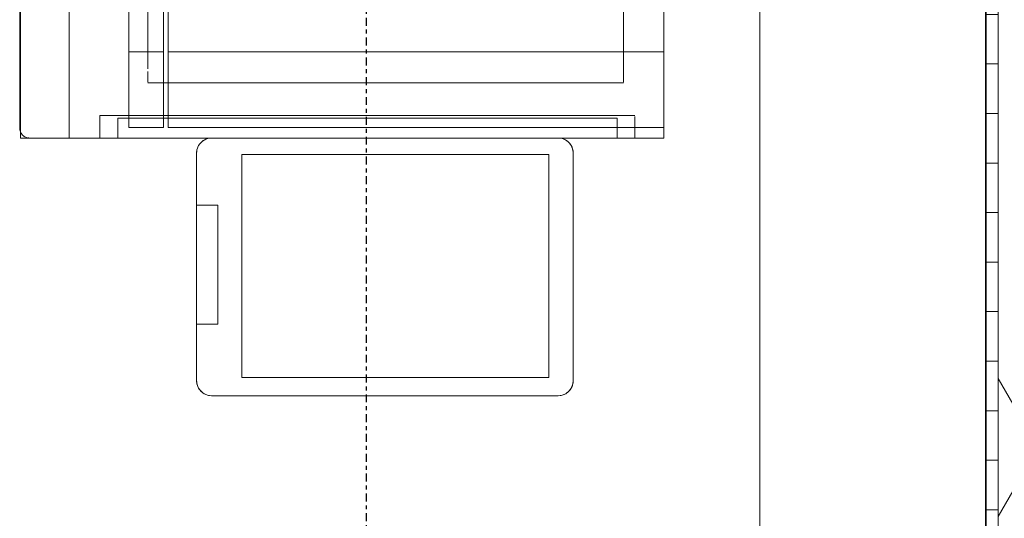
# Model space of a CAD drawing. Header units: millimetres. Extents: x -80560 to 110805, y -11020 to 52719.
# Tile 129 of 184: x 66945 to 67939, y 40886 to 41389. Entities that reach past the tile are written whole.
import ezdxf

# ---------------------------------------------------------------- set-up
doc = ezdxf.new("R2010")
doc.units = ezdxf.units.MM
doc.linetypes.add('CENTER2', pattern=[20, 8, -4, 4, -4])
for name, color, linetype, lineweight in [('A-ANNO-DIMS', 211, 'Continuous', 9), ('A-ANNO-DIMS-100', 211, 'Continuous', 9), ('A-WALL', 113, 'Continuous', 35), ('A-WALL-PATT', 111, 'Continuous', 35), ('I-FURN', 30, 'Continuous', 18), ('I-WALL', 2, 'Continuous', 18), ('S-GRID', 1, 'Continuous', 9)]:
    doc.layers.add(name, color=color, linetype=linetype, lineweight=lineweight)
doc.styles.add('Arial_5', font='arial.ttf', dxfattribs={"width": 0.7, "height": 180})
doc.dimstyles.new('n3o_1_8_1', dxfattribs={"dimscale": 304.8, "dimtxt": 183.646692, "dimasz": 0.492126, "dimexe": 0.246063, "dimexo": 0.0625, "dimgap": 0.032808, "dimtad": 1, "dimdec": 0, "dimdsep": 46, "dimtxsty": 'Arial_5', "dimblk1": 'OBLIQUE', "dimblk2": 'OBLIQUE', "dimsah": 1, "dimcen": 0.09, "dimdle": 0.246063, "dimazin": 0, "dimtfac": 1, "dimtdec": 4, "dimtix": 1, "dimtmove": 2, "dimatfit": 3, "dimfxl": 0.246063, "dimfxlon": 1, "dimtvp": 1, "dimtolj": 1, "dimtzin": 0, "dimarcsym": 2})

# ---------------------------------------------------------------- blocks, each defined once
blk = doc.blocks.new('82_kopieerapparaat_Sharp - std-V178-DO_01 eerste verdieping')
at = {"layer": 'I-FURN'}
for p, q in [((318.74, 300), (-315, 300)), ((318.74, 300), (-315, 300)), ((318.74, 300), (-315, 300)), ((318.74, 300), (-315, 300)), ((-315, 300), (318.74, 300)), ((-231.88, 300), (243.12, 300)), ((243.12, 300), (260.21, 300)), ((243.12, -200), (243.12, 300)), ((260.21, 300), (273.8, 300)), ((273.8, 300), (304.25, 300)), ((304.25, 300), (319.25, 300)), ((319.25, -200), (319.25, 300)), ((319.25, -200), (319.25, 300)), ((330, 300), (319.25, 300)), ((330, 300), (319.25, 300)), ((330, 300), (319.25, 300)), ((319.25, 300), (330, 300)), ((330, -348.64), (330, 300)), ((330, 300), (330, -334.15)), ((330, -300), (330, 300)), ((330, 300), (330, 270.72)), ((307.33, 270.72), (307.33, -200)), ((307.33, 240.72), (307.33, 270.72)), ((308.13, 270.72), (311.54, 270.72)), ((311.75, 270.72), (314.67, 270.72)), ((314.85, 270.72), (317.1, 270.72)), ((317.24, 270.72), (318.65, 270.72)), ((319.22, 270.72), (330, 270.72)), ((330, -269.28), (330, 270.72)), ((330, 270.72), (330, 253.1)), ((330, 269.7), (330, 253.01)), ((261.84, 259.42), (-247.02, 259.42)), ((-247.02, 259.42), (261.84, 259.42)), ((264.17, 259.42), (261.98, 259.42)), ((261.98, 259.42), (264.17, 259.42)), ((267, 259.42), (264.36, 259.42)), ((264.36, 259.42), (267, 259.42)), ((270.17, 259.42), (267.23, 259.42)), ((267.23, 259.42), (270.17, 259.42)), ((273.53, 259.42), (270.43, 259.42)), ((270.43, 259.42), (273.53, 259.42)), ((274.17, -200), (274.17, 259.42)), ((274.17, 259.42), (274.17, -200)), ((310, 253.01), (310, 233.01)), ((310, -200), (310, 253.01)), ((311.41, 253.01), (310, 253.01)), ((314.56, 253.01), (311.75, 253.01)), ((317.01, 253.01), (314.85, 253.01)), ((318.6, 253.01), (317.24, 253.01)), ((330, 253.01), (319.2, 253.01)), ((330, 253.1), (330, 240.72)), ((330, 253.01), (330, -250.99)), ((330, 233.01), (330, 253.01)), ((330, 253.01), (330, 193.6)), ((307.33, -200), (307.33, 240.72)), ((330, 240.72), (330, -239.28)), ((310, 233.01), (310, -200)), ((330, -230.99), (330, 233.01)), ((575, 208.6), (345, 208.6)), ((345, 208.6), (575, 208.6)), ((575, 208.6), (345, 208.6)), ((345, 208.6), (575, 208.6)), ((330, 193.6), (330, -156.4)), ((330, -156.4), (330, 193.6)), ((330, 193.6), (330, -156.4)), ((330, -156.4), (330, 193.6)), ((330, 193.6), (330, -156.4)), ((590, -156.4), (590, 193.6)), ((590, 193.6), (590, -156.4)), ((590, -156.4), (590, 193.6)), ((590, 193.6), (590, -156.4)), ((346.61, -125.83), (346.61, 184.17)), ((346.61, 184.17), (571.61, 184.17)), ((571.61, 184.17), (346.61, 184.17)), ((346.61, 184.17), (346.61, -125.83)), ((571.61, 184.17), (571.61, -125.83)), ((571.61, -125.83), (571.61, 184.17)), ((571.61, -125.83), (346.61, -125.83)), ((346.61, -125.83), (571.61, -125.83)), ((330, -156.47), (330, -250.99)), ((517.69, -150), (397.69, -150)), ((397.69, -150), (517.69, -150)), ((397.69, -156.4), (397.69, -150)), ((397.69, -156.4), (397.69, -150)), ((397.69, -171.4), (397.69, -156.47)), ((397.69, -171.4), (397.69, -156.47)), ((517.69, -150), (517.69, -156.4)), ((517.69, -156.4), (517.69, -150)), ((517.69, -156.47), (517.69, -171.4)), ((517.69, -171.4), (517.69, -156.47)), ((345, -171.4), (575, -171.4)), ((575, -171.4), (345, -171.4)), ((345, -171.4), (575, -171.4)), ((397.69, -171.4), (345, -171.4)), ((517.69, -171.4), (397.69, -171.4)), ((397.69, -171.4), (517.69, -171.4)), ((517.69, -171.4), (397.69, -171.4)), ((575, -171.4), (517.69, -171.4)), ((-315, -200), (318.74, -200)), ((243.12, -200), (-231.88, -200)), ((-231.88, -205), (243.12, -205)), ((319.25, -205), (40, -205)), ((260.21, -200), (243.12, -200)), ((243.12, -205), (260.21, -205)), ((243.12, -205), (243.12, -240)), ((273.8, -200), (260.21, -200)), ((260.21, -205), (273.8, -205)), ((304.25, -200), (273.8, -200)), ((273.8, -205), (319.25, -205)), ((274.17, -205), (274.17, -200)), ((274.17, -200), (274.17, -205)), ((274.17, -220.58), (274.17, -205)), ((274.17, -205), (274.17, -220.58)), ((319.25, -200), (304.25, -200)), ((307.33, -200), (307.33, -205)), ((307.33, -205), (307.33, -200)), ((307.33, -205), (307.33, -240)), ((307.33, -239.28), (307.33, -205)), ((310, -200), (310, -205)), ((310, -205), (310, -200)), ((310, -205), (310, -230.99)), ((310, -240), (310, -205)), ((319.25, -205), (319.25, -240)), ((319.25, -205), (319.25, -240)), ((-247.02, -220.58), (260.21, -220.58)), ((260.21, -220.58), (-247.02, -220.58)), ((263.04, -220.58), (273.8, -220.58)), ((273.8, -220.58), (263.04, -220.58)), ((310, -230.99), (310, -240.05)), ((330, -250.99), (330, -230.99)), ((243.12, -240), (-231.88, -240)), ((40, -240), (319.25, -240)), ((260.21, -240), (243.12, -240)), ((273.8, -240), (260.21, -240)), ((319.25, -240), (273.8, -240)), ((307.33, -240), (307.33, -269.28)), ((307.33, -269.28), (307.33, -240.01)), ((310, -250.99), (310, -240)), ((310, -240.99), (310, -250.99)), ((330, -239.28), (330, -251.09)), ((310, -250.99), (330, -250.99)), ((330, -250.99), (330, -268.26)), ((330, -251.09), (330, -269.28)), ((330, -269.28), (307.33, -269.28)), ((330, -269.28), (330, -300)), ((330, -300), (196.17, -300)), ((196.17, -300), (330, -300)), ((196.17, -300), (330, -300)), ((330, -300), (196.17, -300)), ((330, -340), (330, -300)), ((330, -300), (330, -340)), ((330, -334.15), (330, -349.15)), ((-330, -349.15), (330, -349.15)), ((-330, -349.15), (330, -349.15)), ((195, -350), (320, -350)), ((320, -350), (195, -350))]:
    blk.add_line(p, q, dxfattribs=at)
for centre, radius, start, end in [((345, 193.6), 15, 90, 180), ((345, 193.6), 15, 135, 165), ((345, 193.6), 15, 135, 165), ((345, 193.6), 15, 150, 165), ((345, 193.6), 15, 135, 150), ((345, 193.6), 15, 120, 135), ((345, 193.6), 15, 120, 135), ((345, 193.6), 15, 120, 135), ((345, 193.6), 15, 90, 120), ((345, 193.6), 15, 90, 120), ((345, 193.6), 15, 90, 120), ((575, 193.6), 15, 0, 90), ((575, 193.6), 15, 75, 90), ((575, 193.6), 15, 75, 90), ((575, 193.6), 15, 75, 90), ((575, 193.6), 15, 45, 75), ((575, 193.6), 15, 45, 75), ((575, 193.6), 15, 60, 75), ((575, 193.6), 15, 45, 60), ((575, 193.6), 15, 30, 45), ((575, 193.6), 15, 30, 45), ((575, 193.6), 15, 30, 45), ((575, 193.6), 15, 0, 30), ((575, 193.6), 15, 0, 30), ((575, 193.6), 15, 0, 30), ((345, 193.6), 15, 165, 180), ((345, 193.6), 15, 165, 180), ((345, 193.6), 15, 165, 180), ((345, -156.4), 15, 180, 270), ((345, -156.4), 15, 180, 180.25981), ((345, -156.4), 15, 180, 180.25981), ((345, -156.4), 15, 180, 180.25981), ((345, -156.4), 15, 180.25981, 195), ((345, -156.4), 15, 180.25981, 195), ((345, -156.4), 15, 180.25981, 195), ((575, -156.4), 15, 270, 360), ((575, -156.4), 15, 300, 359.74019), ((575, -156.4), 15, 300, 359.74019), ((575, -156.4), 15, 330, 359.74019), ((575, -156.4), 15, 359.74019, 0), ((575, -156.4), 15, 359.74019, 360), ((575, -156.4), 15, 359.74019, 0), ((345, -156.4), 15, 195, 255), ((345, -156.4), 15, 195, 255), ((345, -156.4), 15, 195, 255), ((575, -156.4), 15, 300, 315), ((575, -156.4), 15, 315, 330), ((345, -156.4), 15, 255, 270), ((345, -156.4), 15, 255, 270), ((345, -156.4), 15, 255, 270), ((575, -156.4), 15, 270, 300), ((575, -156.4), 15, 270, 300), ((575, -156.4), 15, 270, 285), ((575, -156.4), 15, 285, 300), ((320, -340), 10, 300.26988, 314.30762), ((320, -340), 10, 300.26988, 314.30762), ((320, -340), 10, 315, 330), ((320, -340), 10, 315, 330), ((320, -340), 10, 331.5249, 345), ((320, -340), 10, 331.5249, 345), ((320, -340), 10, 350.42083, 360), ((320, -340), 10, 350.42083, 0), ((320, -340), 10, 270, 292.58581), ((320, -340), 10, 270, 292.58581), ((320, -340), 10, 292.58581, 300), ((320, -340), 10, 292.58581, 300)]:
    blk.add_arc(centre, radius, start, end, dxfattribs=at)
blk = doc.blocks.new('DIMBLOCK313-DO_01 eerste verdieping')
at = {"layer": 'A-ANNO-DIMS-100'}
for p, q in [((67691.8, 47839.5), (67616.8, 47914.5)), ((67691.8, 40120), (67691.8, 47914.5)), ((67616.8, 47839.5), (67766.8, 47839.5)), ((67691.8, 47839.5), (67616.8, 47839.5)), ((67691.8, 47839.5), (67766.8, 47764.5)), ((67691.8, 40120), (67616.8, 40195)), ((67616.8, 40120), (67766.8, 40120)), ((67691.8, 40120), (67616.8, 40120)), ((67691.8, 40120), (67766.8, 40045))]:
    blk.add_line(p, q, dxfattribs=at)
at = {"layer": 'A-ANNO-DIMS-100', "color": 0, "insert": (67448.12, 44427.99), "char_height": 180, "width": 461.0945, "attachment_point": 1, "rotation": 90, "line_spacing_factor": 0.941778, "style": 'Arial_5'}
blk.add_mtext('7720', dxfattribs=at)
blk = doc.blocks.new('_Oblique')
at = {"color": 0, "linetype": 'ByBlock', "lineweight": -2}
blk.add_line((-0.5, -0.5), (0.5, 0.5), dxfattribs=at)

msp = doc.modelspace()

# ---------------------------------------------------------------- hatches: boundary and pattern name
at = {"layer": 'A-WALL-PATT', "lineweight": 18}
h = msp.add_hatch(dxfattribs=at)
h.set_pattern_fill('FP_77', color=256, angle=90, style=0, pattern_type=2)
h.set_pattern_definition([(4e-13, (67919.82, 43794.75), (-4e-13, 50), [])])
h.paths.add_polyline_path([(67932.32, 39750), (67932.32, 40032.5), (67919.82, 40032.5), (67919.82, 39750)], flags=0)
h.paths.add_polyline_path([(67919.82, 40107.5), (67932.32, 40107.5), (67932.32, 47839.5), (67919.82, 47839.5), (67919.82, 40120)], flags=0)
h = msp.add_hatch(dxfattribs=at)
h.set_pattern_fill('FP_2', color=256, style=0, pattern_type=2)
h.set_pattern_definition([(60, (24894.82, 0), (-274.963, 158.75), []), (120, (24894.82, 0), (-274.963, -158.75), [])])
h.paths.add_polyline_path([(68007.32, 39737.5), (68007.32, 47839.5), (67932.32, 47839.5), (67932.32, 39737.5)], flags=0)

# ---------------------------------------------------------------- linework, layer by layer
at = {"layer": 'A-WALL', "lineweight": 18}
msp.add_line((67932.32, 47839.5), (67932.32, 40107.5), dxfattribs=at)
at = {"layer": 'I-WALL', "lineweight": 35}
msp.add_line((67919.82, 47839.5), (67919.82, 40120), dxfattribs=at)
at = {"layer": 'S-GRID', "linetype": 'CENTER2', "lineweight": 25}
msp.add_line((67294.82, 4383.34), (67294.82, 52119.14), dxfattribs=at)

# ---------------------------------------------------------------- block references
at = {"layer": 'I-FURN', "rotation": 269.9999999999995}
msp.add_blockref('82_kopieerapparaat_Sharp - std-V178-DO_01 eerste verdieping', (67294.82, 41600), dxfattribs=at)

# ---------------------------------------------------------------- dimensions: what is measured, and where the dimension line sits
at = {"layer": 'A-ANNO-DIMS'}
dim = msp.add_linear_dim(base=(67691.79671437, 47839.49999999), p1=(67616.79671437, 40119.99999999), p2=(67616.79671437, 47839.49999999), angle=90, dimstyle='n3o_1_8_1', override={"dimpost": '<>', "dimfxl": 7719.5}, dxfattribs=at)
dim.commit()
dim.dimension.update_dxf_attribs({"geometry": 'DIMBLOCK313-DO_01 eerste verdieping', "text_midpoint": (67568.11537364, 44658.53418648), "dimtype": 160, "text_rotation": 90})

doc.saveas('drawing.dxf')
